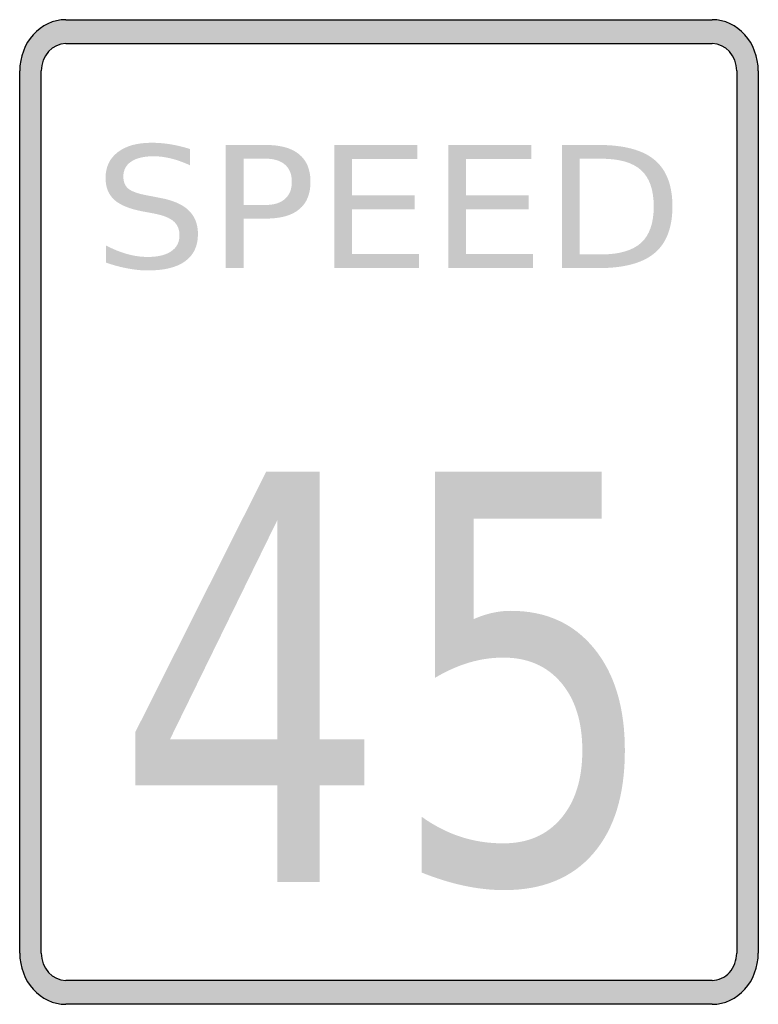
# Model space of a CAD drawing. Header units: inches. Extents: x -0.5 to 0.5, y -0.67 to 0.67.
import ezdxf

# ---------------------------------------------------------------- set-up
doc = ezdxf.new("R2010")
doc.units = ezdxf.units.IN
doc.header["$MEASUREMENT"] = 0

msp = doc.modelspace()

# ---------------------------------------------------------------- hatches: boundary and pattern name
h = msp.add_hatch(color=7)
h.paths.add_polyline_path([(-0.4374, 0.6665), (0.4374, 0.6665), (0.4459, 0.6658), (0.4541, 0.6641), (0.4619, 0.6609), (0.469, 0.6569), (0.4757, 0.6521), (0.4817, 0.6461), (0.487, 0.6394), (0.4914, 0.6321), (0.495, 0.6241), (0.4979, 0.6156), (0.4994, 0.6065), (0.5001, 0.5972), (0.5001, -0.597), (0.4994, -0.6065), (0.4979, -0.6156), (0.495, -0.6241), (0.4914, -0.6321), (0.487, -0.6394), (0.4817, -0.6461), (0.4757, -0.6521), (0.469, -0.6569), (0.4619, -0.6609), (0.4541, -0.6641), (0.4459, -0.6658), (0.4374, -0.6665), (-0.4374, -0.6665), (-0.4459, -0.6658), (-0.4541, -0.6641), (-0.4619, -0.6609), (-0.469, -0.6569), (-0.4757, -0.6521), (-0.4817, -0.6461), (-0.487, -0.6394), (-0.4914, -0.6321), (-0.495, -0.6241), (-0.4979, -0.6156), (-0.4994, -0.6065), (-0.5001, -0.597), (-0.5001, 0.5972), (-0.4994, 0.6065), (-0.4979, 0.6156), (-0.495, 0.6241), (-0.4914, 0.6321), (-0.487, 0.6394), (-0.4817, 0.6461), (-0.4757, 0.6521), (-0.469, 0.6569), (-0.4619, 0.6609), (-0.4541, 0.6641), (-0.4459, 0.6658), (-0.4374, 0.6665)])
h.paths.add_polyline_path([(-0.4374, 0.6341), (0.4374, 0.6341), (0.4421, 0.6338), (0.4463, 0.6327), (0.4506, 0.6312), (0.4543, 0.629), (0.4579, 0.6263), (0.461, 0.6232), (0.4639, 0.6196), (0.4663, 0.6158), (0.4681, 0.6114), (0.4697, 0.607), (0.4705, 0.6021), (0.4708, 0.5972), (0.4708, -0.597), (0.4705, -0.6018), (0.4697, -0.6067), (0.4683, -0.6112), (0.4663, -0.6156), (0.4639, -0.6196), (0.461, -0.6232), (0.4577, -0.6265), (0.4541, -0.6292), (0.4503, -0.6312), (0.4461, -0.6327), (0.4419, -0.6338), (0.4374, -0.6341), (-0.4374, -0.6341), (-0.4421, -0.6338), (-0.4463, -0.6327), (-0.4506, -0.6312), (-0.4543, -0.629), (-0.4579, -0.6263), (-0.461, -0.6232), (-0.4639, -0.6196), (-0.4663, -0.6158), (-0.4681, -0.6114), (-0.4697, -0.607), (-0.4705, -0.6021), (-0.4708, -0.597), (-0.4708, 0.5972), (-0.4705, 0.6021), (-0.4697, 0.607), (-0.4681, 0.6114), (-0.4663, 0.6158), (-0.4639, 0.6196), (-0.461, 0.6232), (-0.4579, 0.6263), (-0.4543, 0.629), (-0.4506, 0.6312), (-0.4463, 0.6327), (-0.4421, 0.6338), (-0.4374, 0.6341)], flags=0)
h = msp.add_hatch(color=7)
edge = h.paths.add_edge_path()
edge.add_line((-0.2694, 0.4914), (-0.2694, 0.4694))
edge.add_spline(control_points=[(-0.2694, 0.4694), (-0.2785, 0.4735), (-0.2871, 0.4766), (-0.2952, 0.4786), (-0.3034, 0.4806), (-0.3112, 0.4816), (-0.3187, 0.4816), (-0.3318, 0.4816), (-0.342, 0.4792), (-0.3491, 0.4744), (-0.3562, 0.4697), (-0.3597, 0.4629), (-0.3597, 0.4541), (-0.3597, 0.4468), (-0.3574, 0.4412), (-0.3526, 0.4374), (-0.3479, 0.4337), (-0.3389, 0.4306), (-0.3257, 0.4283)], knot_values=[0, 0, 0, 0, 1, 1, 1, 2, 2, 2, 3, 3, 3, 4, 4, 4, 5, 5, 5, 6, 6, 6, 6], degree=3, periodic=0)
edge.add_line((-0.3257, 0.4283), (-0.3113, 0.4255))
edge.add_spline(control_points=[(-0.3113, 0.4255), (-0.2933, 0.4223), (-0.28, 0.4167), (-0.2715, 0.4086), (-0.263, 0.4006), (-0.2587, 0.3898), (-0.2587, 0.3762), (-0.2587, 0.3601), (-0.2645, 0.3478), (-0.276, 0.3395), (-0.2875, 0.3311), (-0.3044, 0.327), (-0.3268, 0.327), (-0.3352, 0.327), (-0.3442, 0.3279), (-0.3537, 0.3297), (-0.3632, 0.3314), (-0.373, 0.3341), (-0.3832, 0.3376)], knot_values=[0, 0, 0, 0, 1, 1, 1, 2, 2, 2, 3, 3, 3, 4, 4, 4, 5, 5, 5, 6, 6, 6, 6], degree=3, periodic=0)
edge.add_line((-0.3832, 0.3376), (-0.3832, 0.3608))
edge.add_spline(control_points=[(-0.3832, 0.3608), (-0.3734, 0.3557), (-0.3638, 0.3518), (-0.3544, 0.3492), (-0.3451, 0.3466), (-0.3358, 0.3453), (-0.3268, 0.3453), (-0.3131, 0.3453), (-0.3025, 0.3478), (-0.295, 0.3529), (-0.2875, 0.3579), (-0.2837, 0.3652), (-0.2837, 0.3745), (-0.2837, 0.3827), (-0.2864, 0.3891), (-0.2918, 0.3937), (-0.2972, 0.3983), (-0.306, 0.4018), (-0.3183, 0.4041)], knot_values=[0, 0, 0, 0, 1, 1, 1, 2, 2, 2, 3, 3, 3, 4, 4, 4, 5, 5, 5, 6, 6, 6, 6], degree=3, periodic=0)
edge.add_line((-0.3183, 0.4041), (-0.3328, 0.4068))
edge.add_spline(control_points=[(-0.3328, 0.4068), (-0.3509, 0.4101), (-0.3639, 0.4154), (-0.3718, 0.4225), (-0.3798, 0.4297), (-0.3838, 0.4396), (-0.3838, 0.4523), (-0.3838, 0.4671), (-0.3783, 0.4787), (-0.3672, 0.4872), (-0.3561, 0.4957), (-0.3409, 0.4999), (-0.3215, 0.4999), (-0.3131, 0.4999), (-0.3046, 0.4992), (-0.2959, 0.4978), (-0.2872, 0.4964), (-0.2784, 0.4942), (-0.2694, 0.4914)], knot_values=[0, 0, 0, 0, 1, 1, 1, 2, 2, 2, 3, 3, 3, 4, 4, 4, 5, 5, 5, 6, 6, 6, 6], degree=3, periodic=0)
h = msp.add_hatch(color=7)
edge = h.paths.add_edge_path()
edge.add_line((-0.2211, 0.4969), (-0.1668, 0.4969))
edge.add_spline(control_points=[(-0.1668, 0.4969), (-0.1468, 0.4969), (-0.1318, 0.4927), (-0.1216, 0.4842), (-0.1114, 0.4758), (-0.1063, 0.4634), (-0.1063, 0.4471), (-0.1063, 0.4306), (-0.1114, 0.4182), (-0.1216, 0.4098), (-0.1318, 0.4014), (-0.1468, 0.3972), (-0.1668, 0.3972)], knot_values=[0, 0, 0, 0, 1, 1, 1, 2, 2, 2, 3, 3, 3, 4, 4, 4, 4], degree=3, periodic=0)
edge.add_line((-0.1668, 0.3972), (-0.197, 0.3972))
edge.add_line((-0.197, 0.3972), (-0.197, 0.3302))
edge.add_line((-0.197, 0.3302), (-0.2211, 0.3302))
edge.add_line((-0.2211, 0.3302), (-0.2211, 0.4969))
edge = h.paths.add_edge_path(flags=0)
edge.add_line((-0.197, 0.4783), (-0.197, 0.4157))
edge.add_line((-0.197, 0.4157), (-0.1668, 0.4157))
edge.add_spline(control_points=[(-0.1668, 0.4157), (-0.1556, 0.4157), (-0.1469, 0.4184), (-0.1408, 0.4239), (-0.1346, 0.4293), (-0.1316, 0.437), (-0.1316, 0.4471), (-0.1316, 0.4571), (-0.1346, 0.4648), (-0.1408, 0.4702), (-0.1469, 0.4756), (-0.1556, 0.4783), (-0.1668, 0.4783)], knot_values=[0, 0, 0, 0, 1, 1, 1, 2, 2, 2, 3, 3, 3, 4, 4, 4, 4], degree=3, periodic=0)
edge.add_line((-0.1668, 0.4783), (-0.197, 0.4783))
for points in [[(-0.074, 0.4969), (0.0385, 0.4969), (0.0385, 0.4779), (-0.0499, 0.4779), (-0.0499, 0.4286), (0.0349, 0.4286), (0.0349, 0.4096), (-0.0499, 0.4096), (-0.0499, 0.3492), (0.0407, 0.3492), (0.0407, 0.3302), (-0.074, 0.3302), (-0.074, 0.4969)], [(0.0802, 0.4969), (0.1926, 0.4969), (0.1926, 0.4779), (0.1043, 0.4779), (0.1043, 0.4286), (0.189, 0.4286), (0.189, 0.4096), (0.1043, 0.4096), (0.1043, 0.3492), (0.1948, 0.3492), (0.1948, 0.3302), (0.0802, 0.3302), (0.0802, 0.4969)]]:
    msp.add_hatch(color=7).paths.add_polyline_path(points)
h = msp.add_hatch(color=7)
edge = h.paths.add_edge_path()
edge.add_line((0.2343, 0.4969), (0.2837, 0.4969))
edge.add_spline(control_points=[(0.2837, 0.4969), (0.3182, 0.4969), (0.3435, 0.4902), (0.3596, 0.4767), (0.3757, 0.4633), (0.3838, 0.4423), (0.3838, 0.4137), (0.3838, 0.385), (0.3757, 0.3639), (0.3595, 0.3504), (0.3433, 0.3369), (0.318, 0.3302), (0.2837, 0.3302)], knot_values=[0, 0, 0, 0, 1, 1, 1, 2, 2, 2, 3, 3, 3, 4, 4, 4, 4], degree=3, periodic=0)
edge.add_line((0.2837, 0.3302), (0.2343, 0.3302))
edge.add_line((0.2343, 0.3302), (0.2343, 0.4969))
edge = h.paths.add_edge_path(flags=0)
edge.add_line((0.2584, 0.4783), (0.2584, 0.3487))
edge.add_line((0.2584, 0.3487), (0.2874, 0.3487))
edge.add_spline(control_points=[(0.2874, 0.3487), (0.3119, 0.3487), (0.3299, 0.354), (0.3414, 0.3644), (0.3528, 0.3748), (0.3585, 0.3912), (0.3585, 0.4137), (0.3585, 0.436), (0.3528, 0.4524), (0.3414, 0.4628), (0.3299, 0.4732), (0.3119, 0.4783), (0.2874, 0.4783)], knot_values=[0, 0, 0, 0, 1, 1, 1, 2, 2, 2, 3, 3, 3, 4, 4, 4, 4], degree=3, periodic=0)
edge.add_line((0.2874, 0.4783), (0.2584, 0.4783))
h = msp.add_hatch(color=7)
h.paths.add_polyline_path([(-0.1664, 0.0544), (-0.0939, 0.0544), (-0.0939, -0.3076), (-0.0335, -0.3076), (-0.0335, -0.3701), (-0.0939, -0.3701), (-0.0939, -0.5011), (-0.1512, -0.5011), (-0.1512, -0.3701), (-0.3433, -0.3701), (-0.3433, -0.2976), (-0.1664, 0.0544)])
h.paths.add_polyline_path([(-0.1512, -0.011), (-0.2965, -0.3076), (-0.1512, -0.3076), (-0.1512, -0.011)], flags=0)
h = msp.add_hatch(color=7)
edge = h.paths.add_edge_path()
edge.add_line((0.0621, 0.0544), (0.2881, 0.0544))
edge.add_line((0.2881, 0.0544), (0.2881, -0.0088))
edge.add_line((0.2881, -0.0088), (0.1146, -0.0088))
edge.add_line((0.1146, -0.0088), (0.1146, -0.145))
edge.add_spline(control_points=[(0.1146, -0.145), (0.1231, -0.1413), (0.1315, -0.1385), (0.1398, -0.1366), (0.1481, -0.1348), (0.1565, -0.1338), (0.165, -0.1338), (0.2124, -0.1338), (0.2501, -0.1508), (0.2778, -0.1848), (0.3056, -0.2188), (0.3194, -0.2648), (0.3194, -0.3229), (0.3194, -0.3827), (0.3052, -0.4291), (0.2767, -0.4622), (0.2482, -0.4953), (0.208, -0.5119), (0.1561, -0.5119), (0.1382, -0.5119), (0.12, -0.5099), (0.1015, -0.5059), (0.0831, -0.502), (0.0639, -0.496), (0.0441, -0.4881)], knot_values=[0, 0, 0, 0, 1, 1, 1, 2, 2, 2, 3, 3, 3, 4, 4, 4, 5, 5, 5, 6, 6, 6, 7, 7, 7, 8, 8, 8, 8], degree=3, periodic=0)
edge.add_line((0.0441, -0.4881), (0.0441, -0.4125))
edge.add_spline(control_points=[(0.0441, -0.4125), (0.0612, -0.4247), (0.0788, -0.4338), (0.0971, -0.4397), (0.1153, -0.4457), (0.1346, -0.4486), (0.1548, -0.4486), (0.1878, -0.4486), (0.2138, -0.4374), (0.233, -0.4148), (0.2522, -0.3922), (0.2618, -0.3616), (0.2618, -0.3229), (0.2618, -0.2842), (0.2522, -0.2535), (0.233, -0.231), (0.2138, -0.2084), (0.1878, -0.1971), (0.1548, -0.1971), (0.1394, -0.1971), (0.1241, -0.1993), (0.1088, -0.2038), (0.0935, -0.2083), (0.0779, -0.2152), (0.0621, -0.2246)], knot_values=[0, 0, 0, 0, 1, 1, 1, 2, 2, 2, 3, 3, 3, 4, 4, 4, 5, 5, 5, 6, 6, 6, 7, 7, 7, 8, 8, 8, 8], degree=3, periodic=0)
edge.add_line((0.0621, -0.2246), (0.0621, 0.0544))

# ---------------------------------------------------------------- linework, layer by layer
at = {"color": 7}
for p, q in [((-0.4375, 0.6665), (0.4375, 0.6665)), ((-0.4375, 0.6341), (0.4375, 0.6341)), ((-0.5, -0.5971), (-0.5, 0.5971)), ((-0.4708, -0.5971), (-0.4708, 0.5971)), ((0.4708, 0.5971), (0.4708, -0.5971)), ((0.5, 0.5971), (0.5, -0.5971)), ((0.4375, -0.6341), (-0.4375, -0.6341)), ((0.4375, -0.6665), (-0.4375, -0.6665))]:
    msp.add_line(p, q, dxfattribs=at)
for points in [[(-0.4375, 0.6665), (-0.472, 0.6665), (-0.5, 0.6354), (-0.5, 0.5971)], [(0.5, 0.5971), (0.5, 0.6354), (0.472, 0.6665), (0.4375, 0.6665)], [(-0.4375, 0.6341), (-0.4559, 0.6341), (-0.4708, 0.6175), (-0.4708, 0.5971)], [(0.4708, 0.5971), (0.4708, 0.6175), (0.4559, 0.6341), (0.4375, 0.6341)], [(-0.5, -0.5971), (-0.5, -0.6354), (-0.472, -0.6665), (-0.4375, -0.6665)], [(-0.4708, -0.5971), (-0.4708, -0.6175), (-0.4559, -0.6341), (-0.4375, -0.6341)], [(0.4375, -0.6665), (0.472, -0.6665), (0.5, -0.6354), (0.5, -0.5971)]]:
    msp.add_open_spline(points, degree=3, dxfattribs=at)
msp.add_open_spline([(0.4375, -0.6341), (0.4463, -0.6341), (0.4548, -0.6302), (0.4611, -0.6233), (0.4673, -0.6163), (0.4708, -0.6069), (0.4708, -0.5971)], degree=3, knots=[0, 0, 0, 0, 1, 1, 1, 2, 2, 2, 2], dxfattribs=at)

doc.saveas('drawing.dxf')
